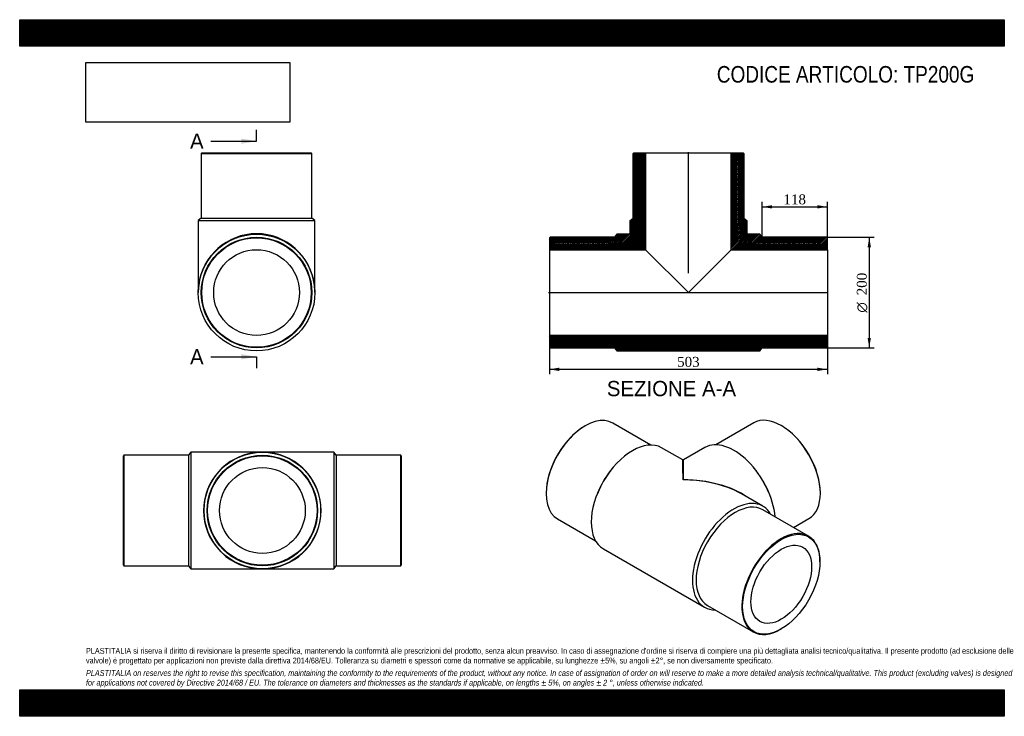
# Model space of a CAD drawing. Header units: millimetres. Extents: x 0 to 1782, y 0 to 1260.
import ezdxf
from ezdxf.enums import TextEntityAlignment as Align
from ezdxf.lldxf.tags import DXFTag

# ---------------------------------------------------------------- set-up
doc = ezdxf.new("R2010")
doc.units = ezdxf.units.MM
doc.header["$LTSCALE"] = 6
for name, color, linetype in [('Default', 7, 'Continuous'), ('DV4_Default', 7, 'Continuous'), ('TP200G', 7, 'Continuous')]:
    doc.layers.add(name, color=color, linetype=linetype)
doc.styles.add('SEACAD_Solid_Edge_ANSI', font='seans.ttf')
doc.styles.add('SEACAD_Solid_Edge_ANSI1_Symbols', font='semeca1.ttf')
doc.styles.add('SEACAD_Times_New_Roman', font='times.ttf')
tags = doc.linetypes.add('CENTER2', pattern=[28.575, 19.05, -3.175, 3.175, -3.175]).pattern_tags.tags
tags[10:11] = [DXFTag(74, 4), DXFTag(75, 0), DXFTag(340, '0'), DXFTag(46, 0.0), DXFTag(50, 0.0), DXFTag(44, 0.0), DXFTag(45, 0.0)]
tags[8:9] = [DXFTag(74, 4), DXFTag(75, 0), DXFTag(340, '0'), DXFTag(46, 0.0), DXFTag(50, 0.0), DXFTag(44, 0.0), DXFTag(45, 0.0)]
tags[6:7] = [DXFTag(74, 4), DXFTag(75, 0), DXFTag(340, '0'), DXFTag(46, 0.0), DXFTag(50, 0.0), DXFTag(44, 0.0), DXFTag(45, 0.0)]
tags[4:5] = [DXFTag(74, 4), DXFTag(75, 0), DXFTag(340, '0'), DXFTag(46, 0.0), DXFTag(50, 0.0), DXFTag(44, 0.0), DXFTag(45, 0.0)]
doc.dimstyles.new('ANSImm', dxfattribs={"dimtxt": 18, "dimasz": 18, "dimexe": 9, "dimexo": 0, "dimgap": 4.5, "dimtad": 1, "dimdsep": 46, "dimtxsty": 'SEACAD_Times_New_Roman', "dimblk1": '_SE_FILLED', "dimblk2": '_SE_FILLED', "dimsah": 1, "dimcen": 9, "dimazin": 0, "dimtfac": 0.85, "dimtdec": 3, "dimtofl": 0, "dimtmove": 0, "dimatfit": 3, "dimfxl": 1, "dimarcsym": 0})
picture_1 = doc.add_image_def('image1.jpg', size_in_pixel=(4302, 1260))

# ---------------------------------------------------------------- blocks, each defined once
blk = doc.blocks.new('SE')
at = {"layer": 'TP200G', "color": 7, "linetype": 'Continuous'}
for p, q in [((188.7, 472.2), (187.7, 471.2)), ((187.7, 273.2), (187.7, 471.2)), ((188.7, 472.2), (188.7, 272.2)), ((305.7, 472.2), (188.7, 472.2)), ((309.7, 477.7), (305.7, 472.2)), ((305.7, 472.2), (305.7, 272.2)), ((309.7, 477.7), (309.7, 266.7)), ((439.2, 477.7), (309.7, 477.7)), ((568.7, 477.7), (439.2, 477.7)), ((568.7, 477.7), (568.7, 266.7)), ((572.7, 472.2), (568.7, 477.7)), ((572.7, 472.2), (572.7, 272.2)), ((689.7, 472.2), (572.7, 472.2)), ((689.7, 272.2), (689.7, 472.2)), ((690.7, 471.2), (689.7, 472.2)), ((690.7, 471.2), (690.7, 273.2)), ((187.7, 273.2), (188.7, 272.2)), ((188.7, 272.2), (305.7, 272.2)), ((305.7, 272.2), (309.7, 266.7)), ((568.7, 266.7), (572.7, 272.2)), ((572.7, 272.2), (689.7, 272.2)), ((689.7, 272.2), (690.7, 273.2)), ((309.7, 266.7), (439.2, 266.7)), ((439.2, 266.7), (568.7, 266.7))]:
    blk.add_line(p, q, dxfattribs=at)
for radius in [105.5, 100, 99, 77.6]:
    blk.add_circle((439.2, 372.2), radius, dxfattribs=at)
for major_axis, start_param, end_param in [((106.5, 0), 1.690336, 4.59398), ((106.5, 0), 1.570796, 1.690336), ((-106.5, 0), 4.59398, 4.712389), ((-106.5, 0), 1.690336, 4.59398), ((106.5, 0), 4.59398, 4.712389), ((-106.5, 0), 1.570796, 1.690336)]:
    blk.add_ellipse((439.2, 372.2), major_axis=major_axis, ratio=0.99061, start_param=start_param, end_param=end_param, dxfattribs=at)
blk = doc.blocks.new('SE1')
at = {"layer": 'TP200G', "color": 7, "linetype": 'Continuous'}
for p, q in [((1023.5, 525.4), (1022.8, 525)), ((1142.2, 490.6), (1073.5, 530.3)), ((1328.4, 530.7), (1259.7, 491)), ((1379.1, 525.4), (1378.4, 525.8)), ((1200.1, 463.6), (1161.8, 485.7)), ((1240.1, 486.1), (1201.1, 463.6)), ((1332.6, 444.7), (1331.8, 445.7)), ((1070.1, 445.3), (1069.3, 444.3)), ((952.8, 403.7), (952.8, 402.9)), ((1045.9, 403.8), (1045.4, 402.6)), ((1344.9, 380), (1306.6, 402.1)), ((1356.5, 403), (1356, 404.2)), ((1449.1, 403.3), (1449.1, 404.1)), ((973.5, 357.1), (1042.2, 317.4)), ((1427.7, 325.8), (1345, 373.6)), ((1400.6, 341.5), (1428.4, 357.5)), ((1056.3, 303), (1239.4, 197.2)), ((1448.4, 279.2), (1448.4, 280)), ((1245, 200.4), (1327.7, 152.6)), ((1377.7, 157.5), (1378.4, 157.9))]:
    blk.add_line(p, q, dxfattribs=at)
blk.add_arc((1200.6, 464.4), 1, 245.0503, 295.1556, dxfattribs=at)
for centre, major_axis, ratio, start_param, end_param in [((1023.5, 443.7), (50, 86.6), 0.57735, 0, 3.141593), ((1378.4, 444.1), (-50, 86.6), 0.57735, 3.141593, 6.283185), ((1022.8, 444.1), (-49.5, -85.7), 0.57735, 3.926991, 5.497787), ((1379.1, 444.5), (49.5, -85.7), 0.57735, 0.785398, 2.356194), ((1109, 394.3), (-52.7, -91.4), 0.57735, 3.141593, 6.283185), ((1292.9, 394.7), (-52.8, 91.4), 0.57735, 4.030697, 6.283185), ((1200.6, 341.5), (0.5, -122.1), 0.004085, 2.353814, 3.139212), ((1200.6, 341.5), (-0.5, -122.1), 0.004085, 3.143973, 3.929372), ((1106.2, 396), (-50, -86.6), 0.57735, 4.47635, 4.948428), ((1200.6, 341.5), (-149.9, -0.6), 0.574621, 3.822657, 4.710053), ((1295.7, 396.4), (-50, 86.6), 0.57735, 4.47635, 4.948428), ((1200.6, 341.5), (-149.9, 0.6), 0.574621, 4.390596, 4.714725), ((1200.6, 341.5), (-149.9, 0.6), 0.574621, 3.929327, 4.390596), ((1292.2, 288.6), (-52.7, -91.4), 0.57735, 2.817272, 6.283185), ((1295, 287), (-50, -86.6), 0.57735, 3.141593, 6.283185), ((1377.7, 239.2), (-50, -86.6), 0.57735, 2.356194, 6.283185), ((1292.2, 288.6), (-52.7, -91.4), 0.57735, 0, 0.324321), ((1377.7, 239.2), (-50, -86.6), 0.57735, 0, 0.785398)]:
    blk.add_ellipse(centre, major_axis=major_axis, ratio=ratio, start_param=start_param, end_param=end_param, dxfattribs=at)
for major_axis in [(49.5, 85.7), (-38.8, -67.2)]:
    blk.add_ellipse((1378.4, 238.8), major_axis=major_axis, ratio=0.57735, dxfattribs=at)
blk = doc.blocks.new('SE2')
at = {"layer": 'TP200G', "color": 7, "linetype": 'Continuous'}
for p, q in [((329.7, 1018.9), (328.7, 1017.9)), ((328.7, 1017.9), (528.7, 1017.9)), ((328.7, 1017.9), (328.7, 900.9)), ((329.7, 1018.9), (527.7, 1018.9)), ((528.7, 1017.9), (527.7, 1018.9)), ((528.7, 900.9), (528.7, 1017.9)), ((328.7, 900.9), (323.2, 896.9)), ((323.2, 896.9), (534.2, 896.9)), ((323.2, 896.9), (323.2, 766.4)), ((328.7, 900.9), (528.7, 900.9)), ((534.2, 896.9), (528.7, 900.9)), ((534.2, 766.4), (534.2, 896.9))]:
    blk.add_line(p, q, dxfattribs=at)
for radius in [105.5, 100, 99, 77.6]:
    blk.add_circle((428.7, 766.4), radius, dxfattribs=at)
for start_param, end_param in [(1.690336, 4.59398), (4.59398, 4.712389), (1.570796, 1.690336)]:
    blk.add_ellipse((428.7, 766.4), major_axis=(0, -106.5), ratio=0.99061, start_param=start_param, end_param=end_param, dxfattribs=at)
blk = doc.blocks.new('SE4')
at = {"color": 7, "linetype": 'Continuous', "style": 'SEACAD_Solid_Edge_ANSI'}
blk.add_text('A', height=27.6, dxfattribs=at).set_placement((308.3, 1054.1), align=Align.TOP_LEFT)
blk = doc.blocks.new('SE5')
at = {"color": 7, "linetype": 'Continuous', "style": 'SEACAD_Solid_Edge_ANSI'}
blk.add_text('A', height=27.6, dxfattribs=at).set_placement((308.3, 664.1), align=Align.TOP_LEFT)
blk = doc.blocks.new('SEANNOT_GROUP')
at = {"linetype": 'Continuous'}
blk.add_hatch(color=7, dxfattribs=at).paths.add_polyline_path([(401.1, 1035.7), (428.7, 1040.3), (401.1, 1044.9)])
at = {"color": 7, "linetype": 'Continuous'}
blk.add_lwpolyline([(345.9, 1040.3), (428.7, 1040.3)], dxfattribs=at)
blk = doc.blocks.new('SEANNOT_GROUP1')
at = {"linetype": 'Continuous'}
blk.add_hatch(color=7, dxfattribs=at).paths.add_polyline_path([(401.1, 645.7), (428.7, 650.3), (401.1, 654.9)])
at = {"color": 7, "linetype": 'Continuous'}
blk.add_lwpolyline([(345.9, 650.3), (428.7, 650.3)], dxfattribs=at)
blk = doc.blocks.new('SE3')
at = {"layer": 'Default', "color": 7, "linetype": 'CENTER2'}
for p, q in [((428.7, 1040.3), (428.7, 1061)), ((428.7, 650.3), (428.7, 629.6))]:
    blk.add_line(p, q, dxfattribs=at)
at = {"layer": 'Default', "color": 7, "linetype": 'CENTER2', "const_width": 0.0001}
blk.add_lwpolyline([(428.7, 1040.3), (428.7, 650.3)], dxfattribs=at)
at = {"layer": 'Default'}
for name in ['SE4', 'SEANNOT_GROUP', 'SE5', 'SEANNOT_GROUP1']:
    blk.add_blockref(name, (0, 0), dxfattribs=at)
blk = doc.blocks.new('SE6')
at = {"layer": 'TP200G', "linetype": 'Continuous'}
h = blk.add_hatch(dxfattribs=at)
h.set_pattern_fill('LINE', scale=0.629921, angle=45, style=0)
edge = h.paths.add_edge_path()
edge.add_line((1110.3, 900.9), (1104.8, 896.9))
edge.add_line((1104.8, 896.9), (1104.8, 872.9))
edge.add_arc((1103.8, 872.9), 1, 270, 360, ccw=False)
edge.add_line((1103.8, 871.9), (1080.8, 871.9))
edge.add_line((1080.8, 871.9), (1076.8, 866.4))
edge.add_line((1076.8, 866.4), (959.8, 866.4))
edge.add_line((959.8, 866.4), (958.8, 865.4))
edge.add_line((958.8, 865.4), (958.8, 844))
edge.add_line((958.8, 844), (1132.7, 844))
edge.add_line((1132.7, 844), (1132.7, 1018.9))
edge.add_line((1132.7, 1018.9), (1111.3, 1018.9))
edge.add_line((1111.3, 1018.9), (1110.3, 1017.9))
edge.add_line((1110.3, 1017.9), (1110.3, 900.9))
h = blk.add_hatch(dxfattribs=at)
h.set_pattern_fill('LINE', scale=0.629921, angle=45, style=0)
edge = h.paths.add_edge_path()
edge.add_line((1310.3, 900.9), (1310.3, 1017.9))
edge.add_line((1310.3, 1017.9), (1309.3, 1018.9))
edge.add_line((1309.3, 1018.9), (1287.9, 1018.9))
edge.add_line((1287.9, 1018.9), (1287.9, 844))
edge.add_line((1287.9, 844), (1461.8, 844))
edge.add_line((1461.8, 844), (1461.8, 865.4))
edge.add_line((1461.8, 865.4), (1460.8, 866.4))
edge.add_line((1460.8, 866.4), (1343.8, 866.4))
edge.add_line((1343.8, 866.4), (1339.8, 871.9))
edge.add_line((1339.8, 871.9), (1316.8, 871.9))
edge.add_arc((1316.8, 872.9), 1, 180, 270, ccw=False)
edge.add_line((1315.8, 872.9), (1315.8, 896.9))
edge.add_line((1315.8, 896.9), (1310.3, 900.9))
h = blk.add_hatch(dxfattribs=at)
h.set_pattern_fill('LINE', scale=0.629921, angle=45, style=0)
h.paths.add_polyline_path([(1461.8, 667.4), (1461.8, 688.8), (958.8, 688.8), (958.8, 667.4), (959.8, 666.4), (1076.8, 666.4), (1080.8, 660.9), (1339.8, 660.9), (1343.8, 666.4), (1460.8, 666.4)])
at = {"layer": 'DV4_Default', "color": 7, "linetype": 'CENTER2'}
for p, q in [((1210.3, 801.3), (1210.3, 1020.6)), ((957, 766.4), (1463.5, 766.4))]:
    blk.add_line(p, q, dxfattribs=at)
at = {"layer": 'TP200G', "color": 7, "linetype": 'Continuous'}
for p, q in [((1110.3, 1017.9), (1111.3, 1018.9)), ((1110.3, 900.9), (1110.3, 1017.9)), ((1111.3, 1018.9), (1132.7, 1018.9)), ((1132.7, 1018.9), (1287.9, 1018.9)), ((1132.7, 1018.9), (1132.7, 844)), ((1287.9, 1018.9), (1309.3, 1018.9)), ((1287.9, 844), (1287.9, 1018.9)), ((1309.3, 1018.9), (1310.3, 1017.9)), ((1310.3, 1017.9), (1310.3, 900.9)), ((1104.8, 896.9), (1110.3, 900.9)), ((1104.8, 872.9), (1104.8, 896.9)), ((1310.3, 900.9), (1315.8, 896.9)), ((1315.8, 896.9), (1315.8, 872.9)), ((958.8, 865.4), (959.8, 866.4)), ((958.8, 865.4), (958.8, 844)), ((1076.8, 866.4), (959.8, 866.4)), ((1080.8, 871.9), (1076.8, 866.4)), ((1103.8, 871.9), (1080.8, 871.9)), ((1339.8, 871.9), (1316.8, 871.9)), ((1343.8, 866.4), (1339.8, 871.9)), ((1460.8, 866.4), (1343.8, 866.4)), ((1460.8, 866.4), (1461.8, 865.4)), ((1461.8, 844), (1461.8, 865.4)), ((958.8, 844), (958.8, 688.8)), ((958.8, 844), (1132.7, 844)), ((1132.7, 844), (1210.3, 766.4)), ((1210.3, 766.4), (1287.9, 844)), ((1287.9, 844), (1461.8, 844)), ((1461.8, 844), (1461.8, 688.8)), ((1461.8, 688.8), (958.8, 688.8)), ((958.8, 688.8), (958.8, 667.4)), ((1461.8, 667.4), (1461.8, 688.8)), ((959.8, 666.4), (958.8, 667.4)), ((959.8, 666.4), (1076.8, 666.4)), ((1076.8, 666.4), (1080.8, 660.9)), ((1080.8, 660.9), (1339.8, 660.9)), ((1339.8, 660.9), (1343.8, 666.4)), ((1343.8, 666.4), (1460.8, 666.4)), ((1461.8, 667.4), (1460.8, 666.4))]:
    blk.add_line(p, q, dxfattribs=at)
for centre, start, end in [((1103.8, 872.9), 270, 0), ((1316.8, 872.9), 180, 270)]:
    blk.add_arc(centre, 1, start, end, dxfattribs=at)
blk = doc.blocks.new('DMBLK328')
at = {"layer": 'Default', "linetype": 'Continuous'}
for points in [[(976.8, 624.6), (976.8, 630.6), (958.8, 627.6)], [(1443.8, 624.6), (1461.8, 627.6), (1443.8, 630.6)]]:
    blk.add_hatch(color=7, dxfattribs=at).paths.add_polyline_path(points)
at = {"layer": 'Default', "color": 7, "linetype": 'Continuous'}
for p, q in [((958.8, 688.8), (958.8, 618.6)), ((1461.8, 688.8), (1461.8, 618.6)), ((958.8, 627.6), (1461.8, 627.6))]:
    blk.add_line(p, q, dxfattribs=at)
at = {"layer": 'Default', "color": 7, "linetype": 'Continuous', "style": 'SEACAD_Times_New_Roman'}
blk.add_text('503', height=18, dxfattribs=at).set_placement((1189.8, 650.1), align=Align.TOP_LEFT)
blk = doc.blocks.new('_SE_FILLED')
at = {"color": 0}
blk.add_line((0, 0), (-1, 0), dxfattribs=at)
blk.add_solid([(0, 0), (-1, -0.1665), (-1, 0.1665), (0, 0)], dxfattribs=at)
blk = doc.blocks.new('DMBLK329')
at = {"layer": 'Default', "linetype": 'Continuous'}
for points in [[(1361.8, 924.5), (1343.8, 921.5), (1361.8, 918.5)], [(1443.8, 924.5), (1443.8, 918.5), (1461.8, 921.5)]]:
    blk.add_hatch(color=7, dxfattribs=at).paths.add_polyline_path(points)
at = {"layer": 'Default', "color": 7, "linetype": 'Continuous'}
for p, q in [((1343.8, 866.4), (1343.8, 930.5)), ((1461.8, 854.7), (1461.8, 930.5)), ((1343.8, 921.5), (1461.8, 921.5))]:
    blk.add_line(p, q, dxfattribs=at)
at = {"layer": 'Default', "color": 7, "linetype": 'Continuous', "style": 'SEACAD_Times_New_Roman'}
blk.add_text('118', height=18, dxfattribs=at).set_placement((1382.3, 944), align=Align.TOP_LEFT)
blk = doc.blocks.new('GDimGGroup')
at = {"layer": 'Default', "linetype": 'Continuous'}
for points in [[(1540.6, 848.4), (1537.6, 866.4), (1534.6, 848.4)], [(1540.6, 684.4), (1534.6, 684.4), (1537.6, 666.4)]]:
    blk.add_hatch(color=7, dxfattribs=at).paths.add_polyline_path(points)
at = {"layer": 'Default', "color": 7, "linetype": 'Continuous'}
for p, q in [((1460.8, 866.4), (1546.6, 866.4)), ((1537.6, 866.4), (1537.6, 666.4)), ((1460.8, 666.4), (1546.6, 666.4))]:
    blk.add_line(p, q, dxfattribs=at)
for s, style, p in [('200', 'SEACAD_Times_New_Roman', (1515.1, 761.5)), ('O', 'SEACAD_Solid_Edge_ANSI1_Symbols', (1515.1, 730.2))]:
    blk.add_text(s, height=18, rotation=90, dxfattribs=dict(at, style=style)).set_placement(p, align=Align.TOP_LEFT)

msp = doc.modelspace()

# ---------------------------------------------------------------- hatches: boundary and pattern name
at = {"layer": 'Default', "linetype": 'Continuous'}
h = msp.add_hatch(dxfattribs=at)
h.set_pattern_fill('LINE', scale=0.629921, angle=45, style=0)
h.paths.add_polyline_path([(1782, 1212), (1782, 1260), (0, 1260), (0, 1212)])
for points in [[(1782, 1212), (1782, 1260), (0, 1260), (0, 1212)], [(1782, 0), (1782, 48), (0, 48), (0, 0)]]:
    msp.add_hatch(color=7, dxfattribs=at).paths.add_polyline_path(points)
h = msp.add_hatch(dxfattribs=at)
h.set_pattern_fill('LINE', scale=0.629921, angle=45, style=0)
h.paths.add_polyline_path([(1782, 0), (1782, 48), (0, 48), (0, 0)])

# ---------------------------------------------------------------- linework, layer by layer
at = {"layer": 'Default', "color": 7, "linetype": 'Continuous'}
for p, q in [((0, 1260), (1782, 1260)), ((0, 1212), (0, 1260)), ((1782, 1260), (1782, 1212)), ((1782, 1212), (0, 1212)), ((0, 48), (1782, 48)), ((0, 0), (0, 48)), ((1782, 48), (1782, 0)), ((1782, 0), (0, 0))]:
    msp.add_line(p, q, dxfattribs=at)

# ---------------------------------------------------------------- block references
at = {"layer": 'Default'}
for name in ['SE3', 'SE2', 'SE6', 'GDimGGroup', 'SE1', 'SE']:
    msp.add_blockref(name, (0, 0), dxfattribs=at)

# ---------------------------------------------------------------- texts
at = {"layer": 'Default', "color": 7, "linetype": 'Continuous', "style": 'SEACAD_Solid_Edge_ANSI'}
msp.add_text('SEZIONE A-A', height=27.6, dxfattribs=at).set_placement((1062.672, 606.622), align=Align.TOP_LEFT)
at = {"layer": 'Default', "attachment_point": 1}
for s, insert, char_height, width in [('{\\fArial Narrow|b0||i0||c0|p34;\\C7;\\H30.;\\W1.;CODICE ARTICOLO: TP200G}', (1261.717, 1176.201), 30, 498.41871), ("{\\fArial Narrow|b0||i0||c0|p34;\\C7;\\H10.5;\\W1.;PLASTITALIA si riserva il diritto di revisionare la presente specifica, mantenendo la conformità alle prescrizioni del prodotto, senza alcun preavviso. In caso di assegnazione d'ordine si riserva di compiere una più dettagliata analisi tecnico/qualitativa. Il presente prodotto (ad esclusione delle \\P}{\\fArial Narrow|b0||i0||c0|p34;\\C7;\\H10.5;\\W1.;valvole) è progettato per applicazioni non previste dalla direttiva 2014/68/EU. Tolleranza su diametri e spessori come da normative se applicabile, su lunghezze ±5%, su angoli ±2°, se non diversamente specificato.\\P}{\\fArial Narrow|b0||i0||c0|p34;\\C7;\\H3.;\\W1.;   \\P}{\\fArial Narrow|b0||i1||c0|p34;\\C7;\\H10.5;\\W1.;PLASTITALIA on reserves the right to revise this specification, maintaining the conformity to the requirements of the product, without any notice. In case of assignation of order on will reserve to make a more detailed analysis technical/qualitative. This product (excluding valves) is designed \\P}{\\fArial Narrow|b0||i1||c0|p34;\\C7;\\H10.5;\\W1.;for applications not covered by Directive 2014/68 / EU. The tolerance on diameters and thicknesses as the standards if applicable, on lengths ± 5%, on angles ± 2 °, unless otherwise indicated.\\P}", (120, 123.614), 10.5, 1542)]:
    msp.add_mtext(s, dxfattribs=dict(at, insert=insert, char_height=char_height, width=width))

# ---------------------------------------------------------------- dimensions: what is measured, and where the dimension line sits
at = {"layer": 'Default', "color": 7, "linetype": 'Continuous'}
dim = msp.add_linear_dim(base=(1461.797, 921.537), p1=(1343.797, 866.359), p2=(1461.797, 854.659), text='\\A1;<>', dimstyle='ANSImm', dxfattribs=at)
dim.commit()
dim.dimension.update_dxf_attribs({"geometry": 'DMBLK329', "text_midpoint": (1402.797, 921.537), "dimtype": 160})
dim = msp.add_linear_dim(base=(958.797, 627.59), p1=(958.797, 688.759), p2=(1461.797, 688.759), angle=0, text='\\A1;<>', dimstyle='ANSImm', dxfattribs=at)
dim.commit()
dim.dimension.update_dxf_attribs({"geometry": 'DMBLK328', "text_midpoint": (1210.297, 627.59), "dimtype": 161})

# ---------------------------------------------------------------- pictures from other files: only their frames are drawn
image = msp.add_image(picture_1, insert=(120, 1074.619), size_in_units=(368.743, 108))
image.dxf.flags = 7

doc.saveas('drawing.dxf')
